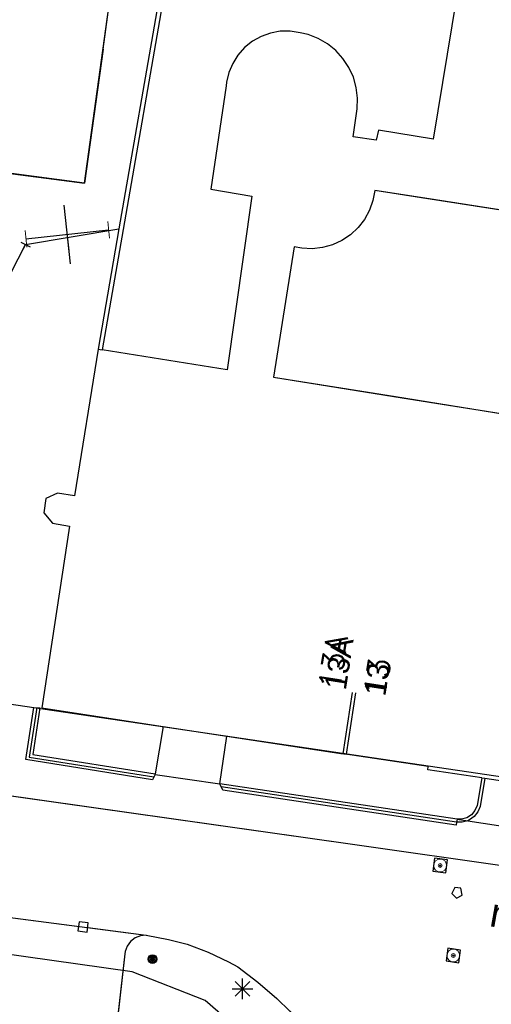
# Model space of a CAD drawing. Header units: millimetres. Extents: x 135944 to 142000, y 454200 to 456692.
# Tile 93 of 185: x 136875 to 136898, y 456192 to 456240. Entities that reach past the tile are written whole.
import ezdxf
from ezdxf.enums import TextEntityAlignment as Align

# ---------------------------------------------------------------- set-up
doc = ezdxf.new("R2010")
doc.units = ezdxf.units.MM
for name, color, linetype in [('TotaalGBKN2013_Bistad', 251, 'Continuous'), ('TotaalGBKN2013X$0$Contouren', 251, 'Continuous'), ('TotaalGBKN2013X$0$GBKN binnenstad 2009$0$OBJECTEN_', 251, 'Continuous'), ('TotaalGBKN2013X$0$GBKN binnenstad 2009$0$OBJECTEN__', 251, 'Continuous'), ('TotaalGBKN2013X$0$GBKN binnenstad 2009$0$OBJECTEN___', 251, 'Continuous'), ('TotaalGBKN2013X$0$GBKN binnenstad 2009$0$VERH_OVERIG INBR', 251, 'Continuous')]:
    doc.layers.add(name, color=color, linetype=linetype)
doc.styles.add('TotaalGBKN2013X$0$GBKN binnenstad 2009$0$Standard', font='txt')
doc.styles.add('TotaalGBKN2013X$0$GBKN binnenstad 2009$0$TXT', font='txt.shx')

# ---------------------------------------------------------------- blocks, each defined once
blk = doc.blocks.new('TotaalGBKN2013X$0$GBKN binnenstad 2009$0$CEL529')
at = {"layer": 'TotaalGBKN2013X$0$GBKN binnenstad 2009$0$VERH_OVERIG INBR', "linetype": 'Continuous', "lineweight": 0}
for p, q in [((0.5, -0.2), (0.5, 0.2)), ((0, -0.1), (0, 0.1)), ((0, 0), (1, 0)), ((1, -0.1), (1, 0.1))]:
    blk.add_line(p, q, dxfattribs=at)
blk = doc.blocks.new('TotaalGBKN2013X$0$GBKN binnenstad 2009$0$W')
at = {"layer": 'TotaalGBKN2013X$0$GBKN binnenstad 2009$0$OBJECTEN__', "linetype": 'Continuous', "lineweight": 0}
blk.add_lwpolyline([(-0.225, 0.225), (-0.225, -0.225), (0.225, -0.225), (0.225, 0.225), (-0.225, 0.225)], dxfattribs=at)
blk = doc.blocks.new('TotaalGBKN2013X$0$GBKN binnenstad 2009$0$V')
at = {"layer": 'TotaalGBKN2013X$0$GBKN binnenstad 2009$0$OBJECTEN__', "linetype": 'Continuous', "lineweight": 0}
for radius in [0.31, 0.095, 0.035, 0.0224]:
    blk.add_circle((0, 0), radius, dxfattribs=at)
blk = doc.blocks.new('TotaalGBKN2013X$0$GBKN binnenstad 2009$0$DEC100')
at = {"layer": 'TotaalGBKN2013X$0$GBKN binnenstad 2009$0$OBJECTEN_', "linetype": 'Continuous', "lineweight": 0}
for p, q in [((0, -0.5), (0, 0.5)), ((-0.5, 0), (0.5, 0)), ((-0.354, -0.354), (0.354, 0.354)), ((0.354, -0.354), (-0.354, 0.354))]:
    blk.add_line(p, q, dxfattribs=at)
blk = doc.blocks.new('TotaalGBKN2013X$0$GBKN binnenstad 2009$0$K')
at = {"layer": 'TotaalGBKN2013X$0$GBKN binnenstad 2009$0$OBJECTEN__', "linetype": 'Continuous', "lineweight": 0}
blk.add_lwpolyline([(-0.146, -0.25), (0.147, -0.25), (0.25, 0.069), (0, 0.25), (-0.25, 0.068), (-0.146, -0.25)], dxfattribs=at)
blk = doc.blocks.new('TotaalGBKN2013X$0$GBKN binnenstad 2009$0$J')
at = {"layer": 'TotaalGBKN2013X$0$GBKN binnenstad 2009$0$OBJECTEN___', "linetype": 'Continuous', "lineweight": 0}
for radius in [0.215, 0.155, 0.095, 0.035]:
    blk.add_circle((0, 0), radius, dxfattribs=at)

msp = doc.modelspace()

# ---------------------------------------------------------------- linework, layer by layer
at = {"layer": 'TotaalGBKN2013_Bistad'}
for p, q in [((136878.035, 456231.953), (136880.367, 456248.828)), ((136878.932, 456238.443), (136880.367, 456248.828)), ((136882.488, 456245.837), (136879.694, 456229.752)), ((136882.488, 456245.837), (136879.694, 456229.752)), ((136882.686, 456245.808), (136879.891, 456229.718)), ((136882.686, 456245.808), (136879.891, 456229.718)), ((136894.89, 456234.094), (136896.482, 456243.773)), ((136894.89, 456234.094), (136896.482, 456243.773)), ((136894.89, 456234.094), (136896.482, 456243.773)), ((136887.492, 456239.305), (136887.018, 456239.219)), ((136887.492, 456239.305), (136887.018, 456239.219)), ((136887.974, 456239.311), (136887.492, 456239.305)), ((136887.974, 456239.311), (136887.492, 456239.305)), ((136888.45, 456239.238), (136887.974, 456239.311)), ((136888.45, 456239.238), (136887.974, 456239.311)), ((136886.144, 456238.821), (136885.769, 456238.519)), ((136886.144, 456238.821), (136885.769, 456238.519)), ((136886.564, 456239.056), (136886.144, 456238.821)), ((136886.564, 456239.056), (136886.144, 456238.821)), ((136887.018, 456239.219), (136886.564, 456239.056)), ((136887.018, 456239.219), (136886.564, 456239.056)), ((136888.834, 456239.147), (136888.45, 456239.238)), ((136888.834, 456239.147), (136888.45, 456239.238)), ((136889.317, 456238.959), (136888.834, 456239.147)), ((136889.317, 456238.959), (136888.834, 456239.147)), ((136889.767, 456238.7), (136889.317, 456238.959)), ((136889.767, 456238.7), (136889.317, 456238.959)), ((136885.769, 456238.519), (136885.448, 456238.159)), ((136885.769, 456238.519), (136885.448, 456238.159)), ((136890.171, 456238.375), (136889.767, 456238.7)), ((136890.171, 456238.375), (136889.767, 456238.7)), ((136890.52, 456237.991), (136890.171, 456238.375)), ((136890.52, 456237.991), (136890.171, 456238.375)), ((136885.448, 456238.159), (136885.191, 456237.751)), ((136885.448, 456238.159), (136885.191, 456237.751)), ((136890.807, 456237.559), (136890.52, 456237.991)), ((136890.807, 456237.559), (136890.52, 456237.991)), ((136885.191, 456237.751), (136885.005, 456237.307)), ((136885.191, 456237.751), (136885.005, 456237.307)), ((136891.023, 456237.087), (136890.807, 456237.559)), ((136891.023, 456237.087), (136890.807, 456237.559)), ((136885.005, 456237.307), (136884.895, 456236.838)), ((136885.005, 456237.307), (136884.895, 456236.838)), ((136891.165, 456236.588), (136891.023, 456237.087)), ((136891.165, 456236.588), (136891.023, 456237.087)), ((136884.875, 456236.665), (136884.139, 456231.667)), ((136884.875, 456236.665), (136884.139, 456231.667)), ((136884.895, 456236.838), (136884.875, 456236.665)), ((136884.895, 456236.838), (136884.875, 456236.665)), ((136891.228, 456236.074), (136891.165, 456236.588)), ((136891.228, 456236.074), (136891.165, 456236.588)), ((136891.212, 456235.555), (136891.228, 456236.074)), ((136891.212, 456235.555), (136891.228, 456236.074)), ((136891.013, 456234.209), (136891.212, 456235.555)), ((136891.013, 456234.209), (136891.212, 456235.555)), ((136892.239, 456234.531), (136892.131, 456234.044)), ((136892.239, 456234.531), (136892.131, 456234.044)), ((136894.89, 456234.094), (136892.239, 456234.531)), ((136894.89, 456234.094), (136892.239, 456234.531)), ((136892.131, 456234.044), (136891.013, 456234.209)), ((136892.131, 456234.044), (136891.013, 456234.209)), ((136872.903, 456232.63), (136878.035, 456231.953)), ((136884.139, 456231.667), (136886.119, 456231.323)), ((136884.139, 456231.667), (136886.119, 456231.323)), ((136886.119, 456231.323), (136884.926, 456222.935)), ((136886.119, 456231.323), (136884.926, 456222.935)), ((136892.06, 456231.612), (136891.969, 456231.119)), ((136892.06, 456231.612), (136891.969, 456231.119)), ((136894.321, 456231.258), (136892.06, 456231.612)), ((136894.321, 456231.258), (136892.06, 456231.612)), ((136902.008, 456230.054), (136894.321, 456231.258)), ((136902.008, 456230.054), (136894.321, 456231.258)), ((136877.351, 456228.063), (136877.045, 456230.901)), ((136891.969, 456231.119), (136891.801, 456230.646)), ((136891.969, 456231.119), (136891.801, 456230.646)), ((136891.56, 456230.206), (136891.252, 456229.81)), ((136891.56, 456230.206), (136891.252, 456229.81)), ((136891.801, 456230.646), (136891.56, 456230.206)), ((136891.801, 456230.646), (136891.56, 456230.206)), ((136875.181, 456228.989), (136879.694, 456229.752)), ((136879.694, 456229.752), (136878.683, 456223.935)), ((136879.694, 456229.752), (136878.683, 456223.935)), ((136891.252, 456229.81), (136890.885, 456229.468)), ((136891.252, 456229.81), (136890.885, 456229.468)), ((136875.199, 456229.266), (136879.197, 456229.698)), ((136879.891, 456229.718), (136878.881, 456223.904)), ((136879.891, 456229.718), (136878.881, 456223.904)), ((136890.885, 456229.468), (136890.468, 456229.189)), ((136890.885, 456229.468), (136890.468, 456229.189)), ((136874.472, 456227.61), (136875.181, 456228.989)), ((136874.96, 456229.104), (136875.404, 456228.876)), ((136875.182, 456228.99), (136875.068, 456228.768)), ((136888.167, 456228.879), (136887.158, 456222.578)), ((136888.167, 456228.879), (136887.158, 456222.578)), ((136888.53, 456228.811), (136888.167, 456228.879)), ((136888.53, 456228.811), (136888.167, 456228.879)), ((136889.031, 456228.788), (136888.53, 456228.811)), ((136889.031, 456228.788), (136888.53, 456228.811)), ((136889.53, 456228.844), (136889.031, 456228.788)), ((136889.53, 456228.844), (136889.031, 456228.788)), ((136890.013, 456228.979), (136889.53, 456228.844)), ((136890.013, 456228.979), (136889.53, 456228.844)), ((136890.468, 456229.189), (136890.013, 456228.979)), ((136890.468, 456229.189), (136890.013, 456228.979)), ((136878.683, 456223.935), (136877.542, 456216.832)), ((136878.683, 456223.935), (136878.881, 456223.904)), ((136878.683, 456223.935), (136878.881, 456223.904)), ((136884.926, 456222.935), (136878.881, 456223.904)), ((136887.158, 456222.578), (136893.389, 456221.581)), ((136887.158, 456222.578), (136893.389, 456221.581)), ((136893.389, 456221.581), (136899.945, 456220.531)), ((136893.389, 456221.581), (136899.945, 456220.531)), ((136876.726, 456216.963), (136876.162, 456216.708)), ((136877.542, 456216.832), (136876.726, 456216.963)), ((136876.162, 456216.708), (136876.059, 456216.018)), ((136876.059, 456216.018), (136876.48, 456215.507)), ((136876.48, 456215.507), (136877.302, 456215.363)), ((136877.302, 456215.363), (136875.969, 456206.582)), ((136890.525, 456204.358), (136890.983, 456207.323)), ((136890.689, 456204.343), (136891.147, 456207.308)), ((136890.689, 456204.343), (136891.147, 456207.308)), ((136875.188, 456204.074), (136875.577, 456206.594)), ((136875.728, 456206.589), (136875.359, 456204.198)), ((136875.728, 456206.589), (136875.359, 456204.198)), ((136875.879, 456206.585), (136875.53, 456204.323)), ((136875.577, 456206.594), (136875.879, 456206.585)), ((136875.969, 456206.582), (136881.825, 456205.682)), ((136875.969, 456206.582), (136881.825, 456205.682)), ((136852.159, 456205.487), (136890.862, 456200)), ((136881.825, 456205.682), (136881.448, 456203.383)), ((136881.825, 456205.682), (136881.448, 456203.383)), ((136881.825, 456205.682), (136884.908, 456205.208)), ((136881.825, 456205.682), (136884.908, 456205.208)), ((136884.575, 456202.906), (136884.908, 456205.208)), ((136884.575, 456202.906), (136884.908, 456205.208)), ((136884.575, 456202.906), (136884.908, 456205.208)), ((136884.908, 456205.208), (136890.525, 456204.358)), ((136884.908, 456205.208), (136890.687, 456204.333)), ((136884.908, 456205.208), (136890.687, 456204.333)), ((136881.311, 456203.101), (136875.188, 456204.074)), ((136875.359, 456204.198), (136881.384, 456203.241)), ((136875.359, 456204.198), (136881.384, 456203.241)), ((136875.53, 456204.323), (136881.448, 456203.383)), ((136894.644, 456203.734), (136890.687, 456204.333)), ((136894.644, 456203.734), (136890.687, 456204.333)), ((136894.622, 456203.588), (136894.644, 456203.734)), ((136894.622, 456203.588), (136894.644, 456203.734)), ((136897.231, 456203.196), (136894.622, 456203.588)), ((136897.231, 456203.196), (136894.622, 456203.588)), ((136881.442, 456203.354), (136881.311, 456203.101)), ((136881.442, 456203.354), (136881.448, 456203.383)), ((136881.442, 456203.354), (136881.448, 456203.383)), ((136881.442, 456203.354), (136884.575, 456202.906)), ((136881.442, 456203.354), (136884.575, 456202.906)), ((136897.231, 456203.196), (136897.003, 456201.85)), ((136897.231, 456203.196), (136897.003, 456201.85)), ((136897.379, 456203.171), (136897.148, 456201.813)), ((136897.379, 456203.171), (136897.148, 456201.813)), ((136897.231, 456203.196), (136897.379, 456203.171)), ((136897.231, 456203.196), (136897.379, 456203.171)), ((136897.231, 456203.196), (136897.379, 456203.171)), ((136897.379, 456203.171), (136899.691, 456202.824)), ((136897.379, 456203.171), (136899.691, 456202.824)), ((136897.379, 456203.171), (136899.691, 456202.824)), ((136896.033, 456201.193), (136884.575, 456202.906)), ((136884.714, 456202.59), (136884.575, 456202.906)), ((136896.033, 456201.193), (136884.575, 456202.906)), ((136884.714, 456202.59), (136884.575, 456202.906)), ((136896.033, 456201.193), (136884.575, 456202.906)), ((136896.01, 456201.044), (136884.64, 456202.752)), ((136896.01, 456201.044), (136884.64, 456202.752)), ((136896.01, 456201.044), (136884.64, 456202.752)), ((136895.988, 456200.896), (136884.714, 456202.59)), ((136895.988, 456200.896), (136884.714, 456202.59)), ((136897.003, 456201.85), (136896.9, 456201.606)), ((136897.003, 456201.85), (136896.9, 456201.606)), ((136897.148, 456201.813), (136897.041, 456201.548)), ((136897.148, 456201.813), (136897.041, 456201.548)), ((136896.033, 456201.193), (136896.01, 456201.044)), ((136896.033, 456201.193), (136896.01, 456201.044)), ((136896.033, 456201.193), (136896.01, 456201.044)), ((136896.033, 456201.193), (136896.549, 456201.115)), ((136896.033, 456201.193), (136896.549, 456201.115)), ((136896.251, 456201.191), (136896.033, 456201.193)), ((136896.033, 456201.193), (136896.549, 456201.115)), ((136896.251, 456201.191), (136896.033, 456201.193)), ((136896.506, 456201.261), (136896.251, 456201.191)), ((136896.506, 456201.261), (136896.251, 456201.191)), ((136896.729, 456201.404), (136896.506, 456201.261)), ((136896.729, 456201.404), (136896.506, 456201.261)), ((136896.634, 456201.155), (136896.549, 456201.115)), ((136896.634, 456201.155), (136896.549, 456201.115)), ((136896.865, 456201.323), (136896.634, 456201.155)), ((136896.865, 456201.323), (136896.634, 456201.155)), ((136896.9, 456201.606), (136896.729, 456201.404)), ((136896.9, 456201.606), (136896.729, 456201.404)), ((136897.041, 456201.548), (136896.865, 456201.323)), ((136897.041, 456201.548), (136896.865, 456201.323)), ((136896.01, 456201.044), (136895.988, 456200.896)), ((136896.01, 456201.044), (136895.988, 456200.896)), ((136896.277, 456201.042), (136896.01, 456201.044)), ((136896.277, 456201.042), (136896.01, 456201.044)), ((136896.549, 456201.115), (136896.277, 456201.042)), ((136896.549, 456201.115), (136896.277, 456201.042)), ((136896.549, 456201.115), (136899.74, 456200.637)), ((136896.549, 456201.115), (136899.74, 456200.637)), ((136896.549, 456201.115), (136899.74, 456200.637)), ((136890.862, 456200), (136904.941, 456198.004)), ((136890.862, 456200), (136904.941, 456198.004)), ((136890.862, 456200), (136904.941, 456198.004)), ((136894.952, 456199.3), (136894.871, 456198.685)), ((136894.952, 456199.3), (136894.871, 456198.685)), ((136895.567, 456199.219), (136894.952, 456199.3)), ((136895.567, 456199.219), (136894.952, 456199.3)), ((136895.486, 456198.604), (136895.567, 456199.219)), ((136895.486, 456198.604), (136895.567, 456199.219)), ((136894.871, 456198.685), (136895.486, 456198.604)), ((136894.871, 456198.685), (136895.486, 456198.604)), ((136895.934, 456197.894), (136895.788, 456197.593)), ((136895.934, 456197.894), (136895.788, 456197.593)), ((136896.224, 456197.853), (136895.934, 456197.894)), ((136896.224, 456197.853), (136895.934, 456197.894)), ((136896.283, 456197.524), (136896.224, 456197.853)), ((136896.283, 456197.524), (136896.224, 456197.853)), ((136865.632, 456197.59), (136881.017, 456195.578)), ((136865.632, 456197.59), (136877.662, 456196.017)), ((136895.788, 456197.593), (136896.01, 456197.378)), ((136895.788, 456197.593), (136896.01, 456197.378)), ((136896.01, 456197.378), (136896.283, 456197.524)), ((136896.01, 456197.378), (136896.283, 456197.524)), ((136877.765, 456196.232), (136877.705, 456195.786)), ((136878.211, 456196.172), (136877.765, 456196.232)), ((136878.151, 456195.726), (136878.211, 456196.172)), ((136878.192, 456195.948), (136881.017, 456195.578)), ((136877.705, 456195.786), (136878.151, 456195.726)), ((136880.475, 456195.452), (136880.253, 456195.281)), ((136880.737, 456195.554), (136880.475, 456195.452)), ((136881.017, 456195.578), (136880.737, 456195.554)), ((136881.017, 456195.578), (136882.095, 456195.376)), ((136880.087, 456195.054), (136879.991, 456194.79)), ((136880.253, 456195.281), (136880.087, 456195.054)), ((136882.095, 456195.376), (136882.991, 456195.148)), ((136882.991, 456195.148), (136884.003, 456194.755)), ((136879.974, 456194.672), (136879.481, 456190.253)), ((136879.991, 456194.79), (136879.974, 456194.672)), ((136884.003, 456194.755), (136884.984, 456194.288)), ((136884.003, 456194.755), (136884.984, 456194.288)), ((136895.591, 456194.948), (136895.504, 456194.335)), ((136895.591, 456194.948), (136895.504, 456194.335)), ((136896.204, 456194.861), (136895.591, 456194.948)), ((136896.204, 456194.861), (136895.591, 456194.948)), ((136896.117, 456194.248), (136896.204, 456194.861)), ((136896.117, 456194.248), (136896.204, 456194.861)), ((136884.984, 456194.288), (136885.434, 456194.043)), ((136884.984, 456194.288), (136885.434, 456194.043)), ((136885.434, 456194.043), (136886.407, 456193.309)), ((136885.434, 456194.043), (136886.407, 456193.309)), ((136895.504, 456194.335), (136896.117, 456194.248)), ((136895.504, 456194.335), (136896.117, 456194.248)), ((136885.307, 456192.635), (136886.015, 456193.343)), ((136886.015, 456192.635), (136885.307, 456193.343)), ((136885.307, 456192.635), (136886.015, 456193.343)), ((136886.015, 456192.635), (136885.307, 456193.343)), ((136885.661, 456192.489), (136885.661, 456193.489)), ((136885.661, 456192.489), (136885.661, 456193.489)), ((136886.407, 456193.309), (136887.33, 456192.513)), ((136886.407, 456193.309), (136887.33, 456192.513)), ((136885.161, 456192.989), (136886.161, 456192.989)), ((136885.161, 456192.989), (136886.161, 456192.989)), ((136887.33, 456192.513), (136887.953, 456191.911)), ((136887.33, 456192.513), (136887.953, 456191.911))]:
    msp.add_line(p, q, dxfattribs=at)
for points in [[(136894.89, 456234.094), (136892.239, 456234.531), (136892.131, 456234.044), (136891.013, 456234.209), (136891.212, 456235.555), (136891.228, 456236.074), (136891.165, 456236.588), (136891.023, 456237.087), (136890.807, 456237.559), (136890.52, 456237.991), (136890.171, 456238.375), (136889.767, 456238.7), (136889.317, 456238.959), (136888.834, 456239.147), (136888.45, 456239.238), (136887.974, 456239.311), (136887.492, 456239.305), (136887.018, 456239.219), (136886.564, 456239.056), (136886.144, 456238.821), (136885.769, 456238.519), (136885.448, 456238.159), (136885.191, 456237.751), (136885.005, 456237.307), (136884.895, 456236.838), (136884.875, 456236.665), (136884.139, 456231.667), (136886.119, 456231.323), (136884.926, 456222.935), (136878.881, 456223.904)], [(136878.932, 456238.443), (136878.035, 456231.953), (136872.903, 456232.63), (136872.479, 456227.817), (136874.472, 456227.61)], [(136894.47, 456231.235), (136892.06, 456231.612), (136891.969, 456231.119), (136891.801, 456230.646), (136891.56, 456230.206), (136891.252, 456229.81), (136890.885, 456229.468), (136890.468, 456229.189), (136890.013, 456228.979), (136889.53, 456228.844), (136889.031, 456228.788), (136888.53, 456228.811), (136888.167, 456228.879), (136887.158, 456222.578), (136893.061, 456221.633)], [(136893.061, 456221.633), (136899.945, 456220.531), (136900.873, 456226.155), (136901.351, 456226.078), (136902.008, 456230.054), (136894.47, 456231.235)], [(136878.683, 456223.935), (136877.542, 456216.832), (136876.726, 456216.963), (136876.162, 456216.708), (136876.059, 456216.018), (136876.48, 456215.507), (136877.302, 456215.363), (136875.969, 456206.582)], [(136828.588, 456216.908), (136827.163, 456210.261), (136828.207, 456208.704), (136838.914, 456207.311), (136852.159, 456205.487), (136890.862, 456200)], [(136881.442, 456203.354), (136881.311, 456203.101), (136875.188, 456204.074), (136875.577, 456206.594), (136875.879, 456206.585), (136875.53, 456204.323), (136881.448, 456203.383)], [(136897.231, 456203.196), (136894.622, 456203.588), (136894.644, 456203.734), (136890.525, 456204.358)], [(136897.231, 456203.196), (136897.003, 456201.85), (136896.9, 456201.606), (136896.729, 456201.404), (136896.506, 456201.261), (136896.251, 456201.191), (136896.033, 456201.193)], [(136897.379, 456203.171), (136897.148, 456201.813), (136897.041, 456201.548), (136896.865, 456201.323), (136896.634, 456201.155), (136896.549, 456201.115)], [(136896.01, 456201.044), (136895.988, 456200.896), (136884.714, 456202.59), (136884.575, 456202.906)], [(136896.549, 456201.115), (136896.277, 456201.042), (136896.01, 456201.044)], [(136881.017, 456195.578), (136880.737, 456195.554), (136880.475, 456195.452), (136880.253, 456195.281), (136880.087, 456195.054), (136879.991, 456194.79), (136879.974, 456194.672), (136879.481, 456190.253), (136865.375, 456192.181), (136865.997, 456196.603), (136866.005, 456196.894), (136865.933, 456197.176), (136865.788, 456197.428), (136865.632, 456197.59)], [(136881.017, 456195.578), (136882.095, 456195.376), (136882.991, 456195.148), (136884.003, 456194.755), (136884.984, 456194.288), (136885.434, 456194.043), (136886.407, 456193.309), (136887.33, 456192.513), (136887.953, 456191.911), (136888.485, 456191.226), (136888.952, 456190.494), (136889.35, 456189.723), (136889.403, 456189.604), (136889.74, 456188.743), (136890.001, 456187.856), (136890.172, 456187.026), (136890.205, 456186.748)]]:
    msp.add_lwpolyline(points, dxfattribs=at)
for radius in [0.215, 0.155, 0.095, 0.035]:
    msp.add_circle((136881.316, 456194.424), radius, dxfattribs=at)
at = {"layer": 'TotaalGBKN2013X$0$Contouren'}
for p, q in [((136831.722, 456213.082), (136910.904, 456201.358)), ((136880.327, 456193.803), (136756.482, 456211.367)), ((136883.867, 456192.417), (136880.327, 456193.803)), ((136886.898, 456189.793), (136883.867, 456192.417))]:
    msp.add_line(p, q, dxfattribs=at)

# ---------------------------------------------------------------- block references
at = {"layer": 'TotaalGBKN2013_Bistad'}
for name, p, xscale, yscale, rotation in [('TotaalGBKN2013X$0$GBKN binnenstad 2009$0$CEL529', (136875.199, 456229.266), 4.02100517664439, 4.02100517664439, 6.162508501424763), ('TotaalGBKN2013X$0$GBKN binnenstad 2009$0$V', (136895.219, 456198.952), 0.9999985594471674, 0.9999985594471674, 172.5420320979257), ('TotaalGBKN2013X$0$GBKN binnenstad 2009$0$K', (136896.045, 456197.626), 0.9999989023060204, 0.9999989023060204, 172.0310131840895), ('TotaalGBKN2013X$0$GBKN binnenstad 2009$0$V', (136895.853, 456194.598), 0.9999987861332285, 0.9999987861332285, 171.9297027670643)]:
    msp.add_blockref(name, p, dxfattribs=dict(at, xscale=xscale, yscale=yscale, rotation=rotation))
at = {"layer": 'TotaalGBKN2013_Bistad', "rotation": 172.3008755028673}
msp.add_blockref('TotaalGBKN2013X$0$GBKN binnenstad 2009$0$W', (136877.958, 456195.979), dxfattribs=at)
at = {"layer": 'TotaalGBKN2013_Bistad'}
for name, p in [('TotaalGBKN2013X$0$GBKN binnenstad 2009$0$J', (136881.316, 456194.424)), ('TotaalGBKN2013X$0$GBKN binnenstad 2009$0$DEC100', (136885.661, 456192.989))]:
    msp.add_blockref(name, p, dxfattribs=at)

# ---------------------------------------------------------------- texts
for s, style, p in [('13A', 'TotaalGBKN2013X$0$GBKN binnenstad 2009$0$TXT', (136889.849, 456207.49)), ('13A', 'TotaalGBKN2013X$0$GBKN binnenstad 2009$0$Standard', (136890.136, 456207.48)), ('13A', 'TotaalGBKN2013X$0$GBKN binnenstad 2009$0$Standard', (136890.136, 456207.48)), ('13', 'TotaalGBKN2013X$0$GBKN binnenstad 2009$0$TXT', (136892.043, 456207.186)), ('13', 'TotaalGBKN2013X$0$GBKN binnenstad 2009$0$Standard', (136892.043, 456207.186)), ('13', 'TotaalGBKN2013X$0$GBKN binnenstad 2009$0$Standard', (136892.043, 456207.186))]:
    msp.add_text(s, height=1.054, rotation=81.233, dxfattribs=dict(at, style=style)).set_placement(p, align=Align.MIDDLE_LEFT)
at = {"layer": 'TotaalGBKN2013_Bistad', "style": 'TotaalGBKN2013X$0$GBKN binnenstad 2009$0$Standard'}
msp.add_text('maarsbergerbrug', height=1.4, rotation=349.869, dxfattribs=at).set_placement((136904.616, 456194.766), align=Align.CENTER)
msp.add_text('maarsbergerbrug', height=1.4, rotation=349.869, dxfattribs=at).set_placement((136904.616, 456194.766), align=Align.CENTER)

doc.saveas('drawing.dxf')
